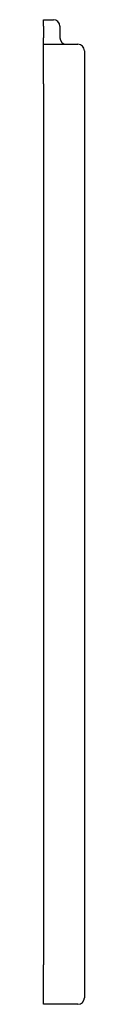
# Model space of a CAD drawing. Header units: millimetres. Extents: x 4538.253 to 4538.278, y 2571.676 to 2572.276.
import ezdxf

# ---------------------------------------------------------------- set-up
doc = ezdxf.new("R2010")
doc.units = ezdxf.units.MM
doc.layers.add('SANINDUSA', color=3, linetype='Continuous')

msp = doc.modelspace()

# ---------------------------------------------------------------- linework, layer by layer
at = {"layer": 'SANINDUSA'}
for p, q in [((4538.25329, 2572.27598), (4538.25929, 2572.27598)), ((4538.25329, 2572.27198), (4538.25329, 2572.27598)), ((4538.25329, 2572.27198), (4538.25329, 2572.26498)), ((4538.26329, 2572.27198), (4538.26329, 2572.26498)), ((4538.25329, 2572.26098), (4538.25329, 2572.26498)), ((4538.25329, 2572.26098), (4538.27429, 2572.26098)), ((4538.25329, 2572.25698), (4538.25329, 2572.26098)), ((4538.25329, 2572.24498), (4538.25329, 2572.25698)), ((4538.27829, 2572.25698), (4538.27829, 2571.67998)), ((4538.25329, 2572.24098), (4538.25329, 2572.24498)), ((4538.25329, 2572.23698), (4538.25329, 2572.24098)), ((4538.25329, 2572.23698), (4538.25329, 2571.69998)), ((4538.25329, 2571.69598), (4538.25329, 2571.69998)), ((4538.25329, 2571.69198), (4538.25329, 2571.69598)), ((4538.25329, 2571.67998), (4538.25329, 2571.69198)), ((4538.25329, 2571.67598), (4538.25329, 2571.67998)), ((4538.27429, 2571.67598), (4538.25329, 2571.67598))]:
    msp.add_line(p, q, dxfattribs=at)
for centre, start, end in [((4538.25929, 2572.27198), 0, 90), ((4538.26729, 2572.26498), 180, 270), ((4538.27429, 2572.25698), 0, 90), ((4538.27429, 2571.67998), 270, 0)]:
    msp.add_arc(centre, 0.004, start, end, dxfattribs=at)

doc.saveas('drawing.dxf')
